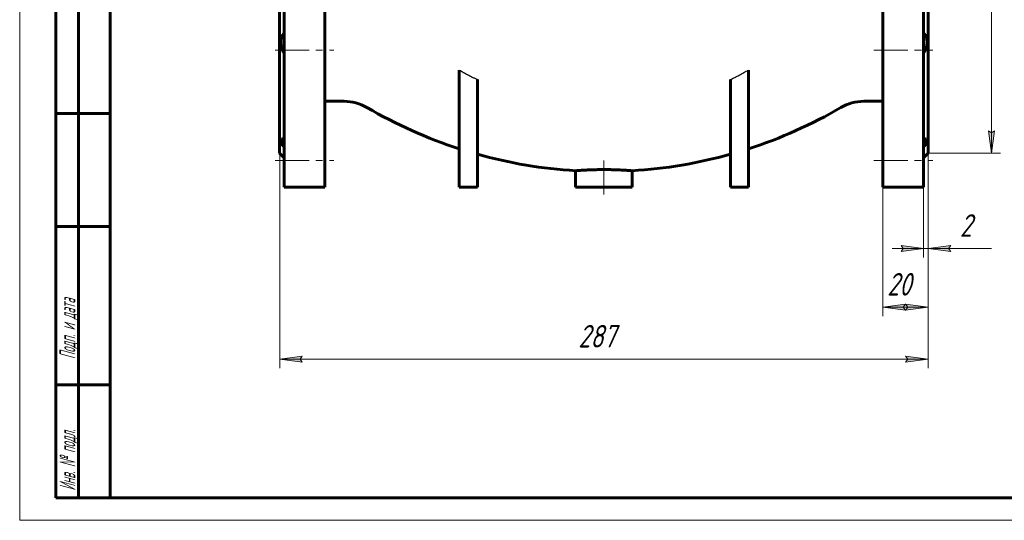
# Model space of a CAD drawing. Header units: millimetres. Extents: x 0 to 420, y 0 to 297.
# Tile 1 of 11: x 0 to 218, y 0 to 111. Entities that reach past the tile are written whole.
import ezdxf

# ---------------------------------------------------------------- set-up
doc = ezdxf.new("R2010")
doc.units = ezdxf.units.MM
for name, pattern in [('K5LT-1', [0]), ('K5LT_AXLED', [12, 7.5, -1.5, 1.5, -1.5]), ('K5LT_BASIC', [0]), ('K5LT_THIN', [0])]:
    doc.linetypes.add(name, pattern=pattern)
doc.layers.add('Системный слой', color=7, linetype='Continuous')
doc.layers.add('Системный слой (1)', color=251, linetype='Continuous', true_color=0x6c6c6c)
doc.styles.add('KDIMTEXTSTYLE', font='GOST_AU.SHX', dxfattribs={"width": 0.96, "oblique": 15, "height": 5})
doc.styles.add('KTEXTSTYLE', font='GOST_AU.SHX', dxfattribs={"width": 0.56, "height": 5})
doc.dimstyles.new('KDIMSTYLE (0.50)', dxfattribs={"dimtxt": 5, "dimasz": 1, "dimexe": 2, "dimexo": 0, "dimgap": 1, "dimtad": 1, "dimlfac": 2, "dimtxsty": 'KDIMTEXTSTYLE', "dimsah": 1, "dimcen": 0, "dimdle": 1, "dimadec": 0, "dimazin": 0, "dimtfac": 0.667, "dimtmove": 0, "dimatfit": 3, "dimfxl": 1, "dimtvp": 1, "dimtolj": 1, "dimtzin": 0, "dimarcsym": 0})

# ---------------------------------------------------------------- blocks, each defined once
blk = doc.blocks.new('U0')
at = {"layer": 'Системный слой (1)', "color": 143, "linetype": 'K5LT_BASIC', "lineweight": 60, "true_color": 0x33acca}
for start, end in [(239.7255, 252.0895), (287.9105, 300.2745), (254.3899, 266.5565), (273.4435, 285.6101)]:
    blk.add_arc((129.28, 181.19), 104.05, start, end, dxfattribs=at)
blk = doc.blocks.new('U19')
at = {"layer": 'Системный слой (1)', "color": 143, "linetype": 'K5LT_BASIC', "lineweight": 60, "true_color": 0x33acca}
for p, q in [((57.93, 84.32), (57.79, 83.85)), ((57.79, 83.85), (58.18, 82.98)), ((58.18, 84.37), (57.93, 84.32)), ((58.29, 84.36), (58.18, 84.37)), ((58.18, 82.98), (58.53, 82.45)), ((58.4, 84.34), (58.29, 84.36)), ((58.53, 84.32), (58.4, 84.34))]:
    blk.add_line(p, q, dxfattribs=at)
blk = doc.blocks.new('U30')
at = {"layer": 'Системный слой (1)', "color": 143, "linetype": 'K5LT_BASIC', "lineweight": 60, "true_color": 0x33acca}
for p, q in [((200.03, 84.32), (200.15, 84.34)), ((200.38, 82.98), (200.03, 82.45)), ((200.15, 84.34), (200.27, 84.36)), ((200.27, 84.36), (200.37, 84.37)), ((200.37, 84.37), (200.62, 84.32)), ((200.76, 83.85), (200.38, 82.98)), ((200.62, 84.32), (200.76, 83.85))]:
    blk.add_line(p, q, dxfattribs=at)
blk = doc.blocks.new('D0')
at = {"layer": 'Системный слой (1)'}
for points in [[(195.03, 59.48), (200.03, 60.13), (195.03, 60.79), (195.53, 60.13)], [(205.53, 60.13), (206.03, 60.79), (201.03, 60.13), (206.03, 59.48)]]:
    blk.add_hatch(color=7, dxfattribs=at).paths.add_polyline_path(points)
at = {"layer": 'Системный слой (1)', "color": 7, "linetype": 'K5LT_THIN', "lineweight": 18, "true_color": 0xffffff}
for p, q in [((201.03, 81.19), (201.03, 58.13)), ((200.03, 73.69), (200.03, 58.13)), ((200.03, 60.13), (193.03, 60.13)), ((200.03, 60.13), (195.03, 60.79)), ((195.03, 60.79), (195.53, 60.13)), ((195.53, 60.13), (195.03, 59.48)), ((195.03, 59.48), (200.03, 60.13)), ((201.03, 60.13), (200.03, 60.13)), ((206.03, 60.79), (201.03, 60.13)), ((201.03, 60.13), (206.03, 59.48)), ((201.03, 60.13), (206.03, 60.13)), ((205.53, 60.13), (206.03, 60.79)), ((206.03, 59.48), (205.53, 60.13))]:
    blk.add_line(p, q, dxfattribs=at)
blk.add_wipeout([(208.03, 61.13), (208.03, 68.52), (212.82, 68.52), (212.82, 61.13)]).dxf.layer = 'Системный слой (1)'
for p, q in [((201.03, 60.13), (208.03, 60.13)), ((206.03, 60.13), (215.02, 60.13))]:
    blk.add_line(p, q, dxfattribs=at)
at = {"layer": 'Системный слой (1)', "color": 7, "insert": (208.03, 67.72), "char_height": 5, "attachment_point": 1, "style": 'KTEXTSTYLE'}
blk.add_mtext('\\H5.0;\\W1.000;\\Q15;\\Q15;\\W0.960;2', dxfattribs=at)
blk = doc.blocks.new('KDIMARROW_01')
at = {"layer": 'Системный слой'}
blk.add_hatch(color=0, dxfattribs=at).paths.add_polyline_path([(0, 0), (-5, 0.66), (-4.5, 0), (-5, -0.66)])
at = {"layer": 'Системный слой', "color": 0, "linetype": 'K5LT_THIN', "lineweight": 18}
for p, q in [((-4.5, 0), (-5, 0.66)), ((-5, 0.66), (0, 0)), ((0, 0), (-5, -0.66)), ((-5, -0.66), (-4.5, 0))]:
    blk.add_line(p, q, dxfattribs=at)
at = {"layer": 'Системный слой (1)', "color": 0, "linetype": 'K5LT_THIN', "lineweight": 18}
blk.add_line((307.44, 121.19), (306.94, 121.19), dxfattribs=at)
blk = doc.blocks.new('D1')
at = {"layer": 'Системный слой (1)', "color": 7, "linetype": 'K5LT_THIN', "lineweight": 18, "true_color": 0xffffff}
blk.add_line((201.03, 81.19), (201.03, 45.13), dxfattribs=at)
blk.add_wipeout([(191.94, 48.13), (191.94, 55.51), (199.79, 55.51), (199.79, 48.13)]).dxf.layer = 'Системный слой (1)'
at = {"layer": 'Системный слой (1)'}
for points in [[(195.53, 47.13), (196.03, 47.78), (191.03, 47.13), (196.03, 46.47)], [(201.03, 47.13), (196.03, 47.78), (196.53, 47.13), (196.03, 46.47)]]:
    blk.add_hatch(color=7, dxfattribs=at).paths.add_polyline_path(points)
at = {"layer": 'Системный слой (1)', "color": 7, "linetype": 'K5LT_THIN', "lineweight": 18, "true_color": 0xffffff}
for p, q in [((191.03, 73.69), (191.03, 45.13)), ((191.03, 47.13), (196.03, 47.78)), ((196.03, 46.47), (191.03, 47.13)), ((191.03, 47.13), (201.03, 47.13)), ((196.03, 47.78), (195.53, 47.13)), ((195.53, 47.13), (196.03, 46.47)), ((196.53, 47.13), (196.03, 47.78)), ((196.03, 47.78), (201.03, 47.13)), ((201.03, 47.13), (196.03, 46.47)), ((196.03, 46.47), (196.53, 47.13))]:
    blk.add_line(p, q, dxfattribs=at)
at = {"layer": 'Системный слой (1)', "color": 7, "insert": (191.94, 54.71), "char_height": 5, "attachment_point": 1, "style": 'KTEXTSTYLE'}
blk.add_mtext('\\H5.0;\\W1.000;\\Q15;\\Q15;\\W0.960;20', dxfattribs=at)
blk = doc.blocks.new('D2')
at = {"layer": 'Системный слой (1)'}
for points in [[(62.53, 34.98), (62.03, 35.63), (62.53, 36.29), (57.53, 35.63)], [(196.03, 34.98), (201.03, 35.63), (196.03, 36.29), (196.53, 35.63)]]:
    blk.add_hatch(color=7, dxfattribs=at).paths.add_polyline_path(points)
at = {"layer": 'Системный слой (1)', "color": 7, "linetype": 'K5LT_THIN', "lineweight": 18, "true_color": 0xffffff}
for p, q in [((57.53, 81.19), (57.53, 33.63)), ((201.03, 81.19), (201.03, 33.63)), ((57.53, 35.63), (62.53, 36.29)), ((62.53, 34.98), (57.53, 35.63)), ((62.53, 36.29), (62.03, 35.63)), ((62.03, 35.63), (62.53, 34.98)), ((196.53, 35.63), (196.03, 36.29)), ((196.03, 36.29), (201.03, 35.63)), ((201.03, 35.63), (196.03, 34.98)), ((196.03, 34.98), (196.53, 35.63))]:
    blk.add_line(p, q, dxfattribs=at)
blk.add_wipeout([(123.6, 36.63), (123.6, 44.02), (134.5, 44.02), (134.5, 36.63)]).dxf.layer = 'Системный слой (1)'
blk.add_line((201.03, 35.63), (57.53, 35.63), dxfattribs=at)
at = {"layer": 'Системный слой (1)', "color": 7, "insert": (123.6, 43.22), "char_height": 5, "attachment_point": 1, "style": 'KTEXTSTYLE'}
blk.add_mtext('\\H5.0;\\W1.000;\\Q15;\\Q15;\\W0.960;287', dxfattribs=at)
blk = doc.blocks.new('D3')
at = {"layer": 'Системный слой (1)'}
for points in [[(215.68, 156.19), (215.02, 161.19), (214.36, 156.19), (215.02, 156.69)], [(215.02, 81.19), (215.68, 86.19), (215.02, 85.69), (214.36, 86.19)]]:
    blk.add_hatch(color=7, dxfattribs=at).paths.add_polyline_path(points)
at = {"layer": 'Системный слой (1)', "color": 7, "linetype": 'K5LT_THIN', "lineweight": 18, "true_color": 0xffffff}
for p, q in [((201.03, 161.19), (217.02, 161.19)), ((214.36, 156.19), (215.02, 161.19)), ((215.02, 161.19), (215.68, 156.19)), ((215.02, 156.69), (214.36, 156.19)), ((215.68, 156.19), (215.02, 156.69)), ((215.02, 81.19), (214.36, 86.19)), ((214.36, 86.19), (215.02, 85.69)), ((215.02, 85.69), (215.68, 86.19)), ((215.68, 86.19), (215.02, 81.19)), ((201.03, 81.19), (217.02, 81.19))]:
    blk.add_line(p, q, dxfattribs=at)
blk.add_wipeout([(214.02, 114.33), (206.64, 114.33), (206.64, 127.51), (214.02, 127.51)]).dxf.layer = 'Системный слой (1)'
blk.add_line((215.02, 161.19), (215.02, 81.19), dxfattribs=at)
at = {"layer": 'Системный слой (1)', "color": 7, "char_height": 5, "attachment_point": 1, "rotation": 90, "style": 'KTEXTSTYLE'}
for s, insert in [('\\H5.0;\\W1.000;\\Q15;\\Q15;\\W0.960;160', (207.43, 117.64)), ('\\H5.0;\\W1.000;\\Q15;\\Q15;\\W0.960;∅', (207.43, 114.33))]:
    blk.add_mtext(s, dxfattribs=dict(at, insert=insert))
blk = doc.blocks.new('D4')
at = {"layer": 'Системный слой (1)'}
for points in [[(354.69, 131.01), (359.43, 132.74), (354.4, 132.29), (355.03, 131.76)], [(260.48, 110.09), (259.85, 110.63), (260.2, 111.38), (255.46, 109.65)]]:
    blk.add_hatch(color=7, dxfattribs=at).paths.add_polyline_path(points)
at = {"layer": 'Системный слой (1)', "color": 7, "linetype": 'K5LT_THIN', "lineweight": 18, "true_color": 0xffffff}
for p, q in [((359.43, 132.74), (369.67, 135.01)), ((255.46, 109.65), (359.43, 132.74)), ((354.4, 132.29), (359.43, 132.74)), ((355.03, 131.76), (354.4, 132.29)), ((359.43, 132.74), (354.69, 131.01)), ((354.69, 131.01), (355.03, 131.76)), ((255.46, 109.65), (260.2, 111.38)), ((260.2, 111.38), (259.85, 110.63)), ((260.48, 110.09), (255.46, 109.65)), ((259.85, 110.63), (260.48, 110.09))]:
    blk.add_line(p, q, dxfattribs=at)
blk.add_wipeout([(371.67, 136.01), (371.67, 143.39), (384.47, 143.39), (384.47, 136.01)]).dxf.layer = 'Системный слой (1)'
blk.add_line((369.67, 135.01), (387, 135.01), dxfattribs=at)
at = {"layer": 'Системный слой (1)', "color": 7, "char_height": 5, "attachment_point": 1, "style": 'KTEXTSTYLE'}
for s, insert in [('\\H5.0;\\W1.000;\\Q15;\\Q15;\\W0.960;∅', (371.67, 142.6)), ('\\H5.0;\\W1.000;\\Q15;\\Q15;\\W0.960;213', (374.98, 142.6))]:
    blk.add_mtext(s, dxfattribs=dict(at, insert=insert))
blk = doc.blocks.new('U102')
at = {"color": 7, "linetype": 'K5LT_THIN', "lineweight": 18, "true_color": 0xffffff}
for p, q in [((0, 0), (0, 297)), ((420, 0), (0, 0))]:
    blk.add_line(p, q, dxfattribs=at)
at = {"color": 143, "linetype": 'K5LT_BASIC', "lineweight": 60, "true_color": 0x33acca}
for p, q in [((20, 5), (20, 292)), ((8, 5), (8, 150)), ((13, 5), (13, 150)), ((20, 90), (8, 90)), ((20, 65), (8, 65)), ((20, 30), (8, 30)), ((20, 5), (8, 5)), ((415, 5), (20, 5))]:
    blk.add_line(p, q, dxfattribs=at)
at = {"color": 7, "char_height": 3.5, "attachment_point": 1, "rotation": 90, "style": 'KTEXTSTYLE'}
for s, insert in [('\\H5.0;\\W1.000;\\Q15;\\Q15;\\W0.560;\\H3.50;Подп. и дата', (8.82, 35.66)), ('\\H5.0;\\W1.000;\\Q15;\\Q15;\\W0.560;\\H3.50;Инв. № подл.', (8.82, 6.57))]:
    blk.add_mtext(s, dxfattribs=dict(at, insert=insert))

msp = doc.modelspace()

# ---------------------------------------------------------------- linework, layer by layer
at = {"layer": 'Системный слой (1)', "color": 143, "linetype": 'K5LT_BASIC', "lineweight": 60, "true_color": 0x33acca}
for p, q in [((58.5271, 174.4425), (58.5271, 73.6925)), ((67.5271, 174.4425), (67.5271, 73.6925)), ((191.0271, 174.4425), (191.0271, 73.6925)), ((200.0271, 174.4425), (200.0271, 73.6925)), ((57.5271, 161.1925), (57.5271, 81.1925)), ((201.0271, 161.1925), (201.0271, 81.1925)), ((97.2771, 99.6125), (97.2771, 73.6925)), ((161.2771, 99.6125), (161.2771, 73.6925)), ((101.2771, 97.5041), (101.2771, 73.6925)), ((157.2771, 97.5041), (157.2771, 73.6925)), ((67.5271, 92.6925), (71.7771, 92.6925)), ((186.7771, 92.6925), (191.0271, 92.6925)), ((57.5271, 81.1925), (58.5271, 80.1925)), ((201.0271, 81.1925), (200.0271, 80.1925)), ((123.0271, 77.3256), (123.0271, 73.6925)), ((135.5271, 77.3256), (135.5271, 73.6925)), ((58.5271, 73.6925), (67.5271, 73.6925)), ((101.2771, 73.6925), (97.2771, 73.6925)), ((135.5271, 73.6925), (123.0271, 73.6925)), ((161.2771, 73.6925), (157.2771, 73.6925)), ((200.0271, 73.6925), (191.0271, 73.6925))]:
    msp.add_line(p, q, dxfattribs=at)
at = {"layer": 'Системный слой (1)', "color": 30, "linetype": 'K5LT_AXLED', "lineweight": 18, "true_color": 0xff8000}
for p, q in [((56.5271, 103.9718), (69.5271, 103.9718)), ((189.0271, 103.9718), (202.0271, 103.9718)), ((56.5271, 79.6179), (69.5271, 79.6179)), ((129.2771, 79.5833), (129.2771, 71.6925)), ((189.0271, 79.6179), (202.0271, 79.6179))]:
    msp.add_line(p, q, dxfattribs=at)
at = {"layer": 'Системный слой (1)', "color": 143, "linetype": 'K5LT_BASIC', "lineweight": 60, "true_color": 0x33acca}
for centre, start, end in [((71.7771, 82.6925), 59.725483, 90), ((186.7771, 82.6925), 90, 120.274517)]:
    msp.add_arc(centre, 10, start, end, dxfattribs=at)
for points, knots in [([(58.5271, 107.7885), (58.4066, 107.6615), (58.2464, 107.4561), (58.0965, 107.1863), (58.0032, 106.9874), (57.9303, 106.7966), (57.8606, 106.5498), (57.8125, 106.3084), (57.7824, 106.0409), (57.7737, 105.7674), (57.7867, 105.4703), (57.823, 105.1742), (57.8847, 104.8577), (57.9502, 104.6102), (58.06, 104.2628), (58.2103, 103.8806), (58.396, 103.5069), (58.5001, 103.3196), (58.5271, 103.2723)], [0, 0, 0, 0, 2.58094291, 3.73708508, 4.23611638, 5.52841824, 6.40309619, 7.47540307, 8.54248267, 9.59613589, 10.62529137, 11.88014477, 12.86689002, 14.10152081, 14.60531792, 16.72416181, 18.41997573, 19, 19, 19, 19]), ([(200.0271, 107.7885), (200.1476, 107.6615), (200.3078, 107.4561), (200.4578, 107.1863), (200.551, 106.9874), (200.6239, 106.7966), (200.6936, 106.5498), (200.7417, 106.3084), (200.7718, 106.0409), (200.7805, 105.7674), (200.7675, 105.4703), (200.7313, 105.1742), (200.6695, 104.8577), (200.604, 104.6102), (200.4943, 104.2628), (200.344, 103.8806), (200.1583, 103.5069), (200.0541, 103.3196), (200.0271, 103.2723)], [0, 0, 0, 0, 2.58094291, 3.73708508, 4.23611638, 5.52841824, 6.40309619, 7.47540307, 8.54248267, 9.59613589, 10.62529137, 11.88014477, 12.86689002, 14.10152081, 14.60531792, 16.72416181, 18.41997573, 19, 19, 19, 19]), ([(135.5271, 77.3256), (135.5271, 77.3256), (135.5048, 77.3274), (135.4082, 77.3353), (135.2658, 77.3467), (135.0918, 77.3602), (134.8997, 77.3747), (134.6689, 77.3915), (134.3795, 77.4117), (133.9982, 77.4365), (133.4848, 77.4671), (132.8522, 77.5), (132.0946, 77.5322), (131.2263, 77.5601), (130.267, 77.5791), (129.2804, 77.5853), (128.3835, 77.5796), (127.6002, 77.5658), (126.903, 77.547), (126.2486, 77.5236), (125.632, 77.4963), (125.1244, 77.4698), (124.6824, 77.4442), (124.2453, 77.4166), (123.8654, 77.3902), (123.5684, 77.3683), (123.3623, 77.3525), (123.1994, 77.3396), (123.0844, 77.3303), (123.0347, 77.3262), (123.0272, 77.3256), (123.0271, 77.3256)], [0, 0, 0, 0, 1.06194948, 2.08686225, 3.06321024, 3.83940979, 4.64354174, 5.38397745, 6.22579781, 7.26402255, 8.41338754, 9.82918789, 11.21882623, 12.71725051, 14.41799262, 16.02858355, 17.53776563, 18.8020093, 19.93836714, 21.13620753, 22.34227144, 23.49891279, 24.32211804, 25.37012727, 26.80470877, 27.70206404, 28.59819282, 29.53082643, 30.50080095, 31.49620397, 32, 32, 32, 32])]:
    msp.add_open_spline(points, degree=3, knots=knots, dxfattribs=at)
at = {"layer": 'Системный слой (1)', "color": 7, "linetype": 'K5LT-1'}
for points, knots in [([(97.2771, 99.6125), (97.5828, 99.4339), (98.1979, 99.0832), (99.1573, 98.5624), (99.9981, 98.1285), (100.7138, 97.774), (101.0888, 97.5935), (101.2771, 97.5041)], [0, 0, 0, 0, 0.93923234, 1.87846469, 2.89631773, 3.44815887, 4, 4, 4, 4]), ([(157.2771, 97.5041), (157.4409, 97.5818), (157.7676, 97.7388), (158.4178, 98.059), (159.0762, 98.3958), (159.7417, 98.7496), (160.171, 98.9841), (160.5135, 99.1749), (160.8545, 99.3676), (161.1086, 99.514), (161.2771, 99.6125)], [0, 0, 0, 0, 0.48079026, 0.96158052, 1.92316105, 2.44237078, 2.96158052, 3.22118539, 3.48079026, 4, 4, 4, 4])]:
    msp.add_open_spline(points, degree=3, knots=knots, dxfattribs=at)

# ---------------------------------------------------------------- block references
at = {"layer": 'Системный слой (1)'}
for name in ['U0', 'U19', 'U30']:
    msp.add_blockref(name, (0, 0), dxfattribs=at)

# ---------------------------------------------------------------- next in the draw order: dimensions: what is measured, and where the dimension line sits
at = {"layer": 'Системный слой (1)', "color": 7}
dim = msp.add_linear_dim(base=(201.0271, 60.1347), p1=(200.0271, 73.6925), p2=(201.0271, 81.1925), dimstyle='KDIMSTYLE (0.50)', override={"dimexo": 0, "dimtoh": 1, "dimpost": '\\H5.0;\\W0.960;\\Q15;<>', "dimblk1": 'KDIMARROW_01', "dimblk2": 'KDIMARROW_01', "dimse1": 0, "dimse2": 0, "dimclrt": 7, "dimtol": 1, "dimtp": 0, "dimtm": 0, "dimtdec": 5, "dimtmove": 1, "dimtolj": 1}, dxfattribs=at)
dim.commit()
dim.dimension.update_dxf_attribs({"geometry": 'D0', "text_midpoint": (210.5246, 60.1347), "dimtype": 160})

# ---------------------------------------------------------------- next in the draw order: dimensions: what is measured, and where the dimension line sits
dim = msp.add_linear_dim(base=(191.0271, 47.126), p1=(201.0271, 81.1925), p2=(191.0271, 73.6925), dimstyle='KDIMSTYLE (0.50)', override={"dimexo": 0, "dimpost": '\\H5.0;\\W0.960;\\Q15;<>', "dimblk1": 'KDIMARROW_01', "dimblk2": 'KDIMARROW_01', "dimse1": 0, "dimse2": 0, "dimclrt": 7, "dimtol": 1, "dimtp": 0, "dimtm": 0, "dimtdec": 5, "dimtolj": 1}, dxfattribs=at)
dim.commit()
dim.dimension.update_dxf_attribs({"geometry": 'D1', "text_midpoint": (196.0271, 47.126), "dimtype": 160})

# ---------------------------------------------------------------- next in the draw order: dimensions: what is measured, and where the dimension line sits
dim = msp.add_linear_dim(base=(201.0271, 35.6336), p1=(57.5271, 81.1925), p2=(201.0271, 81.1925), dimstyle='KDIMSTYLE (0.50)', override={"dimexo": 0, "dimpost": '\\H5.0;\\W0.960;\\Q15;<>', "dimblk1": 'KDIMARROW_01', "dimblk2": 'KDIMARROW_01', "dimse1": 0, "dimse2": 0, "dimclrt": 7, "dimtol": 1, "dimtp": 0, "dimtm": 0, "dimtdec": 5, "dimtolj": 1}, dxfattribs=at)
dim.commit()
dim.dimension.update_dxf_attribs({"geometry": 'D2', "text_midpoint": (129.2771, 35.6336), "dimtype": 160})

# ---------------------------------------------------------------- next in the draw order: dimensions: what is measured, and where the dimension line sits
dim = msp.add_linear_dim(base=(215.0221, 161.1925), p1=(201.0271, 81.1925), p2=(201.0271, 161.1925), angle=90, dimstyle='KDIMSTYLE (0.50)', override={"dimexo": 0, "dimpost": '\\H5.0;\\W0.960;\\Q15;∅<>', "dimblk1": 'KDIMARROW_01', "dimblk2": 'KDIMARROW_01', "dimse1": 0, "dimse2": 0, "dimclrt": 7, "dimtol": 1, "dimtp": 0, "dimtm": 0, "dimtdec": 5, "dimtolj": 1}, dxfattribs=at)
dim.commit()
dim.dimension.update_dxf_attribs({"geometry": 'D3', "text_midpoint": (215.0221, 121.1925), "dimtype": 160})

# ---------------------------------------------------------------- next in the draw order: dimensions: what is measured, and where the dimension line sits
dim = msp.add_diameter_dim_2p(p1=(203.4756, 98.1075), p2=(411.4115, 144.2776), dimstyle='KDIMSTYLE (0.50)', override={"dimtih": 1, "dimtoh": 1, "dimpost": '\\H5.0;\\W0.960;\\Q15;<>', "dimblk1": 'KDIMARROW_01', "dimblk2": 'KDIMARROW_01', "dimclrt": 7, "dimtol": 1, "dimtp": 0, "dimtm": 0, "dimtdec": 5, "dimtmove": 1, "dimatfit": 2, "dimtolj": 1}, dxfattribs=at)
dim.commit()
dim.dimension.update_dxf_attribs({"geometry": 'D4', "text_midpoint": (371.6738, 135.0101), "dimtype": 163})

# ---------------------------------------------------------------- next in the draw order: block references
msp.add_blockref('U102', (0, 0))

doc.saveas('drawing.dxf')
